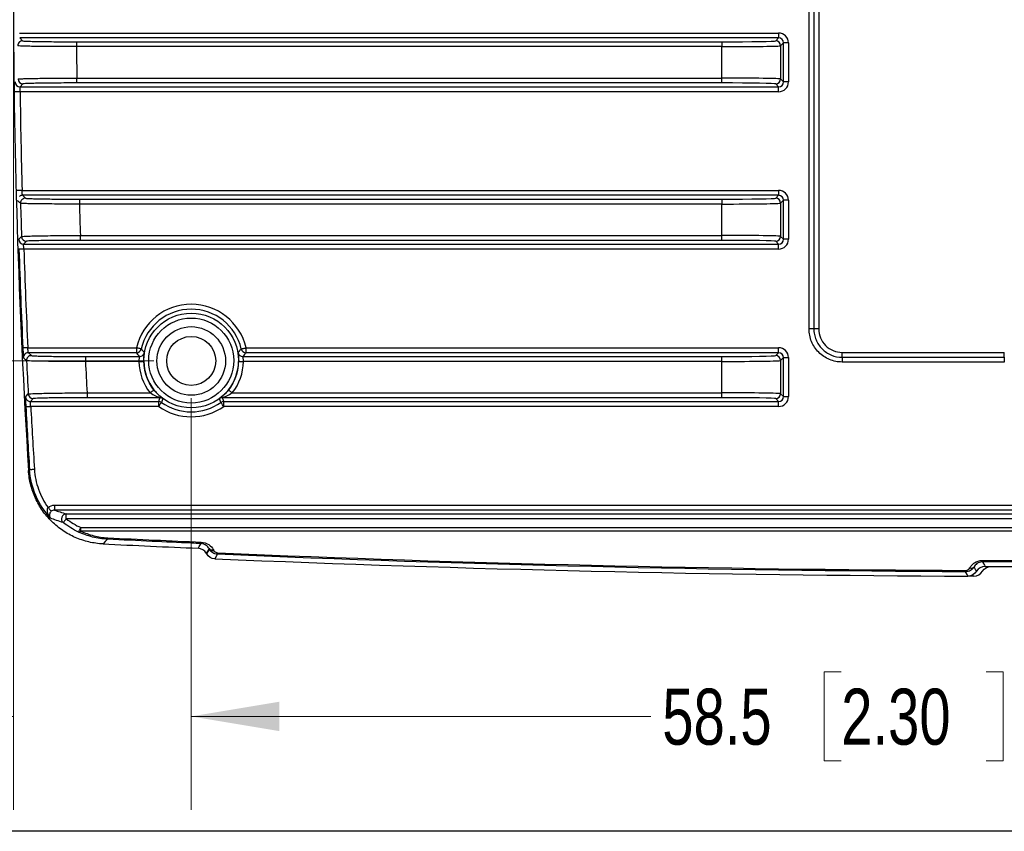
# Model space of a CAD drawing. Header units: millimetres. Extents: x 10 to 272, y 8 to 208.
# Tile 3 of 36: x 53 to 86, y 8 to 35. Entities that reach past the tile are written whole.
import ezdxf

# ---------------------------------------------------------------- set-up
doc = ezdxf.new("R2010")
doc.units = ezdxf.units.MM
doc.styles.add('SLDTEXTSTYLE0', font='TXT', dxfattribs={"width": 0.75})
doc.dimstyles.new('SLDDIMSTYLE1', dxfattribs={"dimtxt": 1.905, "dimasz": 3, "dimexe": 0, "dimexo": 0.0625, "dimgap": 0.47625, "dimtad": 0, "dimtih": 1, "dimtoh": 1, "dimdec": 1, "dimlfac": 1.5, "dimrnd": 1e-09, "dimzin": 12, "dimdsep": 46, "dimtxsty": 'SLDTEXTSTYLE0', "dimsah": 1, "dimcen": 0.09, "dimadec": 0, "dimazin": 3, "dimtfac": 1, "dimtdec": 1, "dimtmove": 0, "dimatfit": 0, "dimfxl": 1, "dimfrac": 2, "dimtolj": 1, "dimtzin": 12, "dimarcsym": 0})
doc.dimstyles.new('SLDDIMSTYLE2', dxfattribs={"dimtxt": 1.905, "dimasz": 3, "dimexe": 0, "dimexo": 0.0625, "dimgap": 0.47625, "dimtad": 0, "dimtih": 1, "dimtoh": 1, "dimdec": 1, "dimlfac": 1.5, "dimrnd": 1e-09, "dimzin": 12, "dimdsep": 46, "dimtxsty": 'SLDTEXTSTYLE0', "dimsah": 1, "dimcen": 0.09, "dimadec": 0, "dimazin": 3, "dimtfac": 1, "dimtdec": 1, "dimtofl": 0, "dimtmove": 0, "dimatfit": 3, "dimfxl": 1, "dimfrac": 2, "dimtolj": 1, "dimtzin": 12, "dimarcsym": 0})

# ---------------------------------------------------------------- blocks, each defined once
blk = doc.blocks.new('_D_13')
at = {"color": 7, "linetype": 'Continuous', "lineweight": 18}
for p, q in [((57.12, 49.384), (29.789, 49.384)), ((32.964, 49.384), (32.964, 38.903)), ((32.964, 38.516), (32.384, 38.516)), ((32.384, 38.516), (32.384, 35.492)), ((37.891, 38.516), (38.471, 38.516)), ((38.471, 38.516), (38.471, 35.492)), ((32.384, 35.492), (32.964, 35.492)), ((38.471, 35.492), (37.891, 35.492)), ((32.964, 23.689), (32.964, 35.105)), ((57.12, 23.689), (29.789, 23.689))]:
    blk.add_line(p, q, dxfattribs=at)
for points in [[(32.964, 49.384), (32.464, 46.384), (33.464, 46.384)], [(32.964, 23.689), (33.464, 26.689), (32.464, 26.689)]]:
    blk.add_solid(points, dxfattribs=at)
at = {"color": 7, "linetype": 'Continuous', "lineweight": 18, "char_height": 1.905, "attachment_point": 1, "style": 'SLDTEXTSTYLE0'}
for s, insert in [('38.5', (26.877, 37.948)), ('1.52', (32.964, 37.948))]:
    blk.add_mtext(s, dxfattribs=dict(at, insert=insert))
blk = doc.blocks.new('_D_15')
at = {"color": 7, "linetype": 'Continuous', "lineweight": 18}
for p, q in [((52.341, 35.267), (52.341, 8.424)), ((58.39, 22.419), (58.39, 8.424)), ((40.829, 13.111), (40.249, 13.111)), ((40.249, 13.111), (40.249, 10.087)), ((44.348, 13.111), (44.929, 13.111)), ((44.929, 13.111), (44.929, 10.087)), ((52.341, 11.599), (45.895, 11.599)), ((58.39, 11.599), (64.39, 11.599)), ((40.249, 10.087), (40.829, 10.087)), ((44.929, 10.087), (44.348, 10.087))]:
    blk.add_line(p, q, dxfattribs=at)
for points in [[(52.341, 11.599), (49.341, 12.099), (49.341, 11.099)], [(58.39, 11.599), (61.39, 11.099), (61.39, 12.099)]]:
    blk.add_solid(points, dxfattribs=at)
at = {"color": 7, "linetype": 'Continuous', "lineweight": 18, "char_height": 1.905, "attachment_point": 1, "style": 'SLDTEXTSTYLE0'}
for s, insert in [('9.1', (36.149, 12.543)), ('.36', (40.829, 12.543))]:
    blk.add_mtext(s, dxfattribs=dict(at, insert=insert))
blk = doc.blocks.new('_D_16')
at = {"color": 7, "linetype": 'Continuous', "lineweight": 18}
for p, q in [((58.39, 22.419), (58.39, 8.424)), ((97.418, 22.419), (97.418, 8.424)), ((80.501, 13.111), (79.921, 13.111)), ((79.921, 13.111), (79.921, 10.087)), ((85.428, 13.111), (86.008, 13.111)), ((86.008, 13.111), (86.008, 10.087)), ((58.39, 11.599), (74.027, 11.599)), ((97.418, 11.599), (86.975, 11.599)), ((79.921, 10.087), (80.501, 10.087)), ((86.008, 10.087), (85.428, 10.087))]:
    blk.add_line(p, q, dxfattribs=at)
for points in [[(58.39, 11.599), (61.39, 11.099), (61.39, 12.099)], [(97.418, 11.599), (94.418, 12.099), (94.418, 11.099)]]:
    blk.add_solid(points, dxfattribs=at)
at = {"color": 7, "linetype": 'Continuous', "lineweight": 18, "char_height": 1.905, "attachment_point": 1, "style": 'SLDTEXTSTYLE0'}
for s, insert in [('58.5', (74.414, 12.543)), ('2.30', (80.501, 12.543))]:
    blk.add_mtext(s, dxfattribs=dict(at, insert=insert))

msp = doc.modelspace()

# ---------------------------------------------------------------- linework, layer by layer
at = {"color": 7, "linetype": 'Continuous', "lineweight": 25}
for p, q in [((79.406, 24.78), (79.406, 48.293)), ((79.569, 48.293), (79.569, 24.78)), ((79.733, 48.293), (79.733, 24.78)), ((52.548, 34.841), (78.371, 34.841)), ((78.371, 34.841), (78.371, 34.674)), ((52.556, 34.674), (52.655, 34.576)), ((78.371, 34.674), (52.556, 34.674)), ((54.489, 34.545), (54.489, 34.378)), ((54.489, 34.545), (76.44, 34.545)), ((76.44, 34.545), (76.44, 34.378)), ((78.273, 34.576), (78.371, 34.674)), ((78.538, 34.508), (78.44, 34.409)), ((78.538, 33.18), (78.538, 34.508)), ((78.705, 34.508), (78.538, 34.508)), ((78.705, 34.508), (78.705, 33.18)), ((76.44, 34.378), (54.489, 34.378)), ((76.44, 33.31), (76.44, 34.378)), ((78.44, 34.409), (78.44, 33.279)), ((54.499, 33.143), (54.499, 33.31)), ((54.499, 33.31), (76.44, 33.31)), ((76.44, 33.143), (76.44, 33.31)), ((78.44, 33.279), (78.538, 33.18)), ((78.705, 33.18), (78.538, 33.18)), ((78.371, 32.847), (52.568, 32.847)), ((52.667, 33.112), (52.569, 33.013)), ((52.569, 33.013), (78.371, 33.013)), ((76.44, 33.143), (54.499, 33.143)), ((78.371, 33.013), (78.273, 33.112)), ((78.371, 32.847), (78.371, 33.013)), ((52.636, 29.489), (78.371, 29.489)), ((78.371, 29.489), (78.371, 29.322)), ((52.651, 29.322), (52.752, 29.224)), ((78.371, 29.322), (52.651, 29.322)), ((54.586, 29.192), (54.586, 29.026)), ((54.586, 29.192), (76.44, 29.192)), ((76.44, 29.192), (76.44, 29.026)), ((78.273, 29.224), (78.371, 29.322)), ((78.538, 29.155), (78.44, 29.057)), ((78.538, 27.828), (78.538, 29.155)), ((78.705, 29.155), (78.538, 29.155)), ((78.705, 29.155), (78.705, 27.828)), ((76.44, 29.026), (54.586, 29.026)), ((76.44, 27.958), (76.44, 29.026)), ((78.44, 29.057), (78.44, 27.926)), ((54.619, 27.791), (54.619, 27.958)), ((54.619, 27.958), (76.44, 27.958)), ((76.44, 27.791), (76.44, 27.958)), ((78.44, 27.926), (78.538, 27.828)), ((78.705, 27.828), (78.538, 27.828)), ((52.786, 27.76), (52.691, 27.661)), ((52.691, 27.661), (78.371, 27.661)), ((78.371, 27.494), (52.696, 27.494)), ((76.44, 27.791), (54.619, 27.791)), ((78.371, 27.661), (78.273, 27.76)), ((78.371, 27.494), (78.371, 27.661)), ((79.569, 24.78), (79.406, 24.78)), ((79.733, 24.78), (79.569, 24.78)), ((52.831, 24.136), (56.526, 24.136)), ((56.526, 24.136), (56.526, 23.97)), ((60.254, 23.97), (60.254, 24.136)), ((60.254, 24.136), (78.371, 24.136)), ((78.371, 23.97), (78.371, 24.136)), ((52.853, 23.97), (52.956, 23.871)), ((56.526, 23.97), (52.853, 23.97)), ((54.793, 23.84), (54.793, 23.673)), ((54.793, 23.84), (56.632, 23.84)), ((60.148, 23.84), (76.44, 23.84)), ((78.371, 23.97), (60.254, 23.97)), ((76.44, 23.673), (76.44, 23.84)), ((78.273, 23.871), (78.371, 23.97)), ((78.538, 23.803), (78.44, 23.705)), ((78.538, 22.475), (78.538, 23.803)), ((78.538, 23.803), (78.705, 23.803)), ((78.705, 23.803), (78.705, 22.475)), ((80.534, 23.815), (80.534, 23.979)), ((80.534, 23.979), (86.047, 23.979)), ((80.534, 23.815), (80.534, 23.652)), ((80.534, 23.815), (86.047, 23.815)), ((86.047, 23.815), (86.047, 23.979)), ((86.047, 23.815), (86.047, 23.652)), ((56.612, 23.673), (54.793, 23.673)), ((76.44, 23.673), (60.168, 23.673)), ((76.44, 22.605), (76.44, 23.673)), ((78.44, 23.705), (78.44, 22.574)), ((86.047, 23.652), (80.534, 23.652)), ((54.847, 22.605), (54.847, 22.439)), ((54.847, 22.605), (56.991, 22.605)), ((59.788, 22.605), (76.44, 22.605)), ((76.44, 22.439), (76.44, 22.605)), ((78.44, 22.574), (78.538, 22.475)), ((78.538, 22.475), (78.705, 22.475)), ((53.013, 22.407), (52.92, 22.309)), ((52.92, 22.309), (57.283, 22.309)), ((57.283, 22.142), (52.932, 22.142)), ((57.325, 22.439), (54.847, 22.439)), ((57.283, 22.309), (57.283, 22.142)), ((76.44, 22.439), (59.454, 22.439)), ((59.496, 22.309), (78.371, 22.309)), ((59.496, 22.142), (59.496, 22.309)), ((78.371, 22.142), (59.496, 22.142)), ((78.371, 22.309), (78.273, 22.407)), ((78.371, 22.142), (78.371, 22.309)), ((52.856, 19.963), (52.889, 19.997)), ((53.74, 18.784), (53.74, 18.617)), ((53.74, 18.784), (101, 18.784)), ((101, 18.617), (53.74, 18.617)), ((54.141, 18.321), (54.141, 18.487)), ((54.141, 18.487), (100.87, 18.487)), ((100.87, 18.321), (54.141, 18.321)), ((54.631, 18.023), (100.832, 18.023)), ((54.631, 17.905), (54.631, 18.023)), ((100.832, 17.905), (54.631, 17.905)), ((58.916, 17.127), (58.902, 17.152)), ((59.01, 17.282), (58.996, 17.308)), ((59.14, 17.273), (59.154, 17.248)), ((85.015, 16.371), (84.837, 16.372)), ((270.088, 7.692), (10.088, 7.692))]:
    msp.add_line(p, q, dxfattribs=at)
at = {"color": 7, "linetype": 'Continuous', "lineweight": 25, "flags": 128}
for points in [[(52.568, 32.847), (52.536, 32.846), (52.505, 32.846), (52.476, 32.846), (52.451, 32.845), (52.431, 32.845), (52.415, 32.845), (52.405, 32.845), (52.401, 32.845)], [(52.636, 29.489), (52.604, 29.488), (52.573, 29.487), (52.544, 29.486), (52.519, 29.486), (52.498, 29.485), (52.483, 29.485), (52.473, 29.484), (52.469, 29.484)], [(52.585, 29.052), (52.579, 29.058), (52.555, 29.081), (52.484, 29.151)], [(52.524, 27.822), (52.53, 27.828), (52.552, 27.851), (52.619, 27.921)], [(52.696, 27.494), (52.664, 27.493), (52.633, 27.492), (52.604, 27.491), (52.579, 27.491), (52.559, 27.49), (52.543, 27.489), (52.533, 27.489), (52.529, 27.489)], [(52.831, 24.136), (52.799, 24.135), (52.768, 24.133), (52.74, 24.132), (52.715, 24.131), (52.694, 24.13), (52.678, 24.129), (52.668, 24.129), (52.665, 24.129)], [(56.688, 24.099), (56.684, 24.099), (56.675, 24.102), (56.66, 24.105), (56.639, 24.11), (56.615, 24.116), (56.587, 24.122), (56.557, 24.129), (56.526, 24.136)], [(60.092, 24.099), (60.095, 24.099), (60.105, 24.102), (60.12, 24.105), (60.14, 24.11), (60.165, 24.116), (60.193, 24.122), (60.223, 24.129), (60.254, 24.136)], [(52.79, 23.697), (52.783, 23.702), (52.759, 23.726), (52.686, 23.795)], [(56.612, 23.673), (56.644, 23.674), (56.675, 23.674), (56.704, 23.675), (56.729, 23.675), (56.749, 23.676), (56.765, 23.676), (56.775, 23.676), (56.779, 23.676)], [(60.001, 23.676), (60.005, 23.676), (60.015, 23.676), (60.03, 23.676), (60.051, 23.675), (60.076, 23.675), (60.105, 23.674), (60.136, 23.674), (60.168, 23.673)], [(52.753, 22.467), (52.759, 22.472), (52.781, 22.496), (52.846, 22.565)], [(56.991, 22.605), (57.017, 22.625), (57.041, 22.644), (57.063, 22.662), (57.083, 22.677), (57.1, 22.69), (57.112, 22.7), (57.119, 22.706), (57.122, 22.708)], [(59.657, 22.708), (59.66, 22.706), (59.668, 22.7), (59.68, 22.69), (59.696, 22.677), (59.716, 22.662), (59.739, 22.644), (59.763, 22.625), (59.788, 22.605)], [(52.765, 22.133), (52.769, 22.133), (52.779, 22.134), (52.794, 22.135), (52.815, 22.136), (52.84, 22.137), (52.869, 22.139), (52.9, 22.14), (52.932, 22.142)], [(52.863, 22.319), (52.888, 22.312), (52.92, 22.309)], [(57.283, 22.142), (57.302, 22.168), (57.32, 22.194), (57.336, 22.217), (57.351, 22.237), (57.363, 22.254), (57.372, 22.267), (57.377, 22.275), (57.38, 22.278)], [(59.496, 22.142), (59.478, 22.168), (59.46, 22.194), (59.443, 22.217), (59.429, 22.237), (59.417, 22.254), (59.408, 22.267), (59.402, 22.275), (59.4, 22.278)], [(52.889, 19.997), (52.893, 19.997), (52.903, 19.998), (52.918, 19.999), (52.939, 20), (52.964, 20.002), (52.993, 20.004), (53.024, 20.005), (53.056, 20.007)], [(53.521, 18.703), (53.542, 18.679), (53.562, 18.656), (53.58, 18.634), (53.597, 18.616), (53.61, 18.6), (53.621, 18.588), (53.627, 18.58), (53.63, 18.577)], [(54.141, 18.321), (54.122, 18.296), (54.103, 18.271), (54.085, 18.249), (54.07, 18.229), (54.057, 18.213), (54.047, 18.2), (54.041, 18.192), (54.039, 18.189)], [(54.631, 18.023), (54.617, 17.993), (54.604, 17.965), (54.593, 17.939), (54.582, 17.917), (54.573, 17.898), (54.567, 17.884), (54.563, 17.875), (54.561, 17.871)], [(55.547, 17.625), (55.469, 17.546), (55.39, 17.466)], [(58.627, 17.318), (58.634, 17.33), (58.662, 17.375), (58.724, 17.478)], [(58.996, 17.308), (58.95, 17.233), (58.902, 17.152)], [(58.916, 17.127), (58.963, 17.205), (59.01, 17.282)], [(59.284, 17.114), (59.278, 17.104), (59.25, 17.059), (59.191, 16.961)], [(85.305, 16.856), (85.317, 16.833), (85.371, 16.74), (85.393, 16.702)], [(84.814, 16.371), (84.808, 16.383), (84.781, 16.429), (84.73, 16.518)], [(85.104, 16.537), (85.097, 16.548), (85.07, 16.595), (85.018, 16.686)]]:
    msp.add_lwpolyline(points, dxfattribs=at)
at = {"color": 7, "linetype": 'Continuous', "lineweight": 25}
for centre, radius in [((58.39, 23.703), 1.611), ((58.39, 23.703), 1.445), ((58.39, 23.689), 1.167), ((58.39, 23.689), 0.833)]:
    msp.add_circle(centre, radius, dxfattribs=at)
for centre, radius, start, end in [((319.008, 36.537), 266.667, 176.43675, 183.56325), ((52.655, 34.409), 0.167, 90.021, 180.4367), ((78.273, 34.409), 0.167, 0.0201, 89.9798), ((319.008, 36.537), 264.528, 180.46761, 180.69894), ((52.569, 33.18), 0.167, 180.7419, 269.9801), ((52.667, 33.279), 0.167, 180.7212, 269.98), ((78.273, 33.279), 0.167, 270.0201, 359.98), ((319.008, 36.537), 266.465, 180.79345, 181.51568), ((52.651, 29.155), 0.167, 90.0217, 128.4949), ((52.752, 29.057), 0.167, 90.0211, 181.5883), ((78.273, 29.057), 0.167, 0.0202, 89.9796), ((319.008, 36.537), 266.528, 181.60916, 181.85253), ((319.008, 36.537), 264.528, 181.62713, 181.85855), ((52.691, 27.828), 0.167, 181.8928, 269.9804), ((52.786, 27.926), 0.167, 181.8725, 269.9798), ((78.273, 27.926), 0.167, 270.0204, 359.9798), ((319.008, 36.537), 266.632, 181.94468, 182.66734), ((319.008, 36.537), 266.465, 181.94468, 182.66734), ((58.39, 23.703), 1.914, 13.0714, 166.9286), ((58.39, 23.703), 1.747, 13.0714, 166.9286), ((52.853, 23.803), 0.167, 129.4387, 182.7172), ((52.853, 23.803), 0.167, 90.0207, 129.4408), ((52.956, 23.705), 0.167, 90.0218, 182.7392), ((56.526, 24.136), 0.167, 270.0154, 346.9129), ((56.632, 24.007), 0.167, 270.0163, 350.2054), ((60.148, 24.007), 0.167, 189.7944, 269.9834), ((60.254, 24.136), 0.167, 193.0863, 269.9853), ((78.273, 23.705), 0.167, 0.0204, 89.9796), ((319.008, 36.537), 266.528, 182.76135, 183.00491), ((319.008, 36.537), 264.528, 182.78732, 183.01893), ((58.39, 23.703), 1.778, 180.9764, 218.1428), ((58.39, 23.703), 1.612, 180.9764, 218.1428), ((58.39, 23.703), 1.612, 321.8572, 359.0236), ((58.39, 23.703), 1.778, 321.8572, 359.0236), ((52.92, 22.475), 0.167, 183.0439, 250.0608), ((53.013, 22.574), 0.167, 183.024, 269.9807), ((78.273, 22.574), 0.167, 270.0204, 359.98), ((319.008, 36.537), 266.632, 183.09669, 183.55646), ((319.008, 36.537), 266.465, 183.09669, 183.55646), ((68.718, 18.669), 12, 161.6899, 162.3417), ((57.283, 22.142), 0.167, 54.6794, 89.9952), ((58.39, 23.703), 1.914, 234.6737, 305.3263), ((57.325, 22.272), 0.167, 53.3716, 89.9952), ((66.234, 19.212), 9.37, 160.0717, 160.8996), ((58.39, 23.703), 1.747, 234.6737, 305.3263), ((59.454, 22.272), 0.167, 90.0051, 126.6281), ((50.232, 19.101), 9.703, 19.115, 19.9146), ((59.496, 22.142), 0.167, 90.0042, 125.3216), ((48.107, 18.683), 11.953, 17.657, 18.3114), ((54.142, 18.321), 0.167, 90.1285, 231.9325), ((54.568, 17.945), 0.0744, 264.2513, 326.9354), ((87.341, 683.033), 666.333, 267.251567, 267.530248), ((55.387, 17.676), 0.168, 342.2732, 359.1385), ((58.546, 17.529), 0.185, 343.9995, 359.2569), ((59.092, 17.388), 0.125, 220.1912, 292.8962), ((59.106, 17.363), 0.125, 220.191, 292.8962), ((59.102, 17.165), 0.189, 344.3127, 359.2752), ((87.341, 683.033), 666.667, 267.579937, 269.782853), ((82.769, 16.906), 2.536, 358.851, 359.9533), ((87.341, 683.033), 666.333, 269.83248, 271.079941), ((82.754, 16.569), 1.976, 358.5255, 359.9405), ((84.923, 16.766), 0.125, 246.9829, 319.6118)]:
    msp.add_arc(centre, radius, start, end, dxfattribs=at)
for centre, major_axis, ratio, start_param, end_param in [((78.371, 34.508), (0.236, 0.236), 0.999695, 5.497939, 7.068431), ((76.44, 34.577), (1.833, 0), 0.017455, 4.712389, 6.265732), ((78.371, 34.508), (0.118, 0.118), 0.999087, 5.497939, 7.068431), ((76.44, 34.41), (2, 0), 0.016, 4.712389, 6.265732), ((76.44, 33.278), (2, 0), 0.016, 0.017453, 1.570796), ((78.371, 33.18), (0.118, -0.118), 0.999087, 5.497939, 7.068431), ((78.371, 33.18), (0.236, -0.236), 0.999695, 5.497939, 7.068431), ((76.44, 33.111), (1.833, 0), 0.017455, 0.017453, 1.570796), ((78.371, 29.155), (0.236, 0.236), 0.999695, 5.497939, 7.068431), ((76.44, 29.224), (1.833, 0), 0.017455, 4.712389, 6.265732), ((78.371, 29.155), (0.118, 0.118), 0.999087, 5.497939, 7.068431), ((76.44, 29.058), (2, 0), 0.016, 4.712389, 6.265732), ((76.44, 27.926), (2, 0), 0.016, 0.017453, 1.570796), ((78.371, 27.828), (0.118, -0.118), 0.999087, 5.497939, 7.068431), ((78.371, 27.828), (0.236, -0.236), 0.999695, 5.497939, 7.068431), ((76.44, 27.759), (1.833, 0), 0.017455, 0.017453, 1.570796), ((78.371, 23.803), (0.236, 0.236), 0.999695, 5.497939, 7.068431), ((76.44, 23.872), (1.833, 0), 0.017455, 4.712389, 6.265732), ((78.371, 23.803), (0.118, 0.118), 0.999087, 5.497939, 7.068431), ((76.44, 23.705), (2, 0), 0.016, 4.712389, 6.265732), ((76.44, 22.573), (2, 0), 0.016, 0.017453, 1.570796), ((78.371, 22.475), (0.118, -0.118), 0.999087, 5.497939, 7.068431), ((78.371, 22.475), (0.236, -0.236), 0.999695, 5.497939, 7.068431), ((76.44, 22.407), (1.833, 0), 0.017455, 0.017453, 1.570796), ((87.341, 671.489), (0, 654.588), 0.999848, 3.093008, 3.097866), ((87.341, 671.483), (0, 654.921), 0.999848, 3.098743, 3.137606), ((87.341, 671.489), (0, 654.588), 0.999848, 3.138482, 3.16054)]:
    msp.add_ellipse(centre, major_axis=major_axis, ratio=ratio, start_param=start_param, end_param=end_param, dxfattribs=at)
for points, knots in [([(52.655, 34.576), (52.659, 34.572), (52.711, 34.568), (52.851, 34.562), (52.909, 34.56), (53.044, 34.557), (53.119, 34.555), (53.288, 34.552), (53.382, 34.551), (53.58, 34.549), (53.684, 34.548), (53.904, 34.546), (54.019, 34.546), (54.251, 34.545), (54.369, 34.545), (54.489, 34.545)], [0, 0, 0, 0, 0.25, 0.25, 0.375, 0.375, 0.5, 0.5, 0.625, 0.625, 0.75, 0.75, 0.875, 0.875, 1, 1, 1, 1]), ([(54.489, 34.378), (54.358, 34.378), (54.23, 34.378), (53.977, 34.379), (53.851, 34.379), (53.611, 34.381), (53.497, 34.381), (53.282, 34.384), (53.179, 34.385), (52.995, 34.388), (52.912, 34.389), (52.766, 34.392), (52.703, 34.394), (52.55, 34.4), (52.493, 34.404), (52.489, 34.408)], [0, 0, 0, 0, 0.125, 0.125, 0.25, 0.25, 0.375, 0.375, 0.5, 0.5, 0.625, 0.625, 0.75, 0.75, 1, 1, 1, 1]), ([(52.5, 33.277), (52.502, 33.279), (52.517, 33.281), (52.571, 33.285), (52.611, 33.287), (52.713, 33.291), (52.775, 33.293), (52.921, 33.296), (53.005, 33.298), (53.189, 33.301), (53.289, 33.302), (53.505, 33.305), (53.621, 33.306), (53.978, 33.309), (54.238, 33.31), (54.499, 33.31)], [0, 0, 0, 0, 0.125, 0.125, 0.25, 0.25, 0.375, 0.375, 0.5, 0.5, 0.625, 0.625, 0.75, 0.75, 1, 1, 1, 1]), ([(52.568, 32.847), (52.567, 32.89), (52.566, 32.933), (52.567, 32.994), (52.568, 33.013), (52.569, 33.013)], [0, 0, 0, 0, 0.5, 0.5, 1, 1, 1, 1]), ([(54.499, 33.143), (54.26, 33.143), (54.022, 33.143), (53.695, 33.14), (53.589, 33.139), (53.39, 33.137), (53.298, 33.136), (53.13, 33.133), (53.052, 33.131), (52.919, 33.128), (52.862, 33.126), (52.768, 33.122), (52.732, 33.12), (52.682, 33.116), (52.669, 33.114), (52.667, 33.112)], [0, 0, 0, 0, 0.25, 0.25, 0.375, 0.375, 0.5, 0.5, 0.625, 0.625, 0.75, 0.75, 0.875, 0.875, 1, 1, 1, 1]), ([(52.651, 29.322), (52.649, 29.323), (52.646, 29.341), (52.641, 29.403), (52.638, 29.445), (52.636, 29.489)], [0, 0, 0, 0, 0.5, 0.5, 1, 1, 1, 1]), ([(52.752, 29.224), (52.756, 29.219), (52.808, 29.215), (52.948, 29.21), (53.006, 29.208), (53.141, 29.204), (53.217, 29.203), (53.386, 29.2), (53.48, 29.199), (53.677, 29.196), (53.782, 29.195), (54.002, 29.194), (54.117, 29.193), (54.349, 29.192), (54.467, 29.192), (54.586, 29.192)], [0, 0, 0, 0, 0.25, 0.25, 0.375, 0.375, 0.5, 0.5, 0.625, 0.625, 0.75, 0.75, 0.875, 0.875, 1, 1, 1, 1]), ([(54.586, 29.026), (54.456, 29.025), (54.327, 29.025), (54.075, 29.025), (53.949, 29.026), (53.709, 29.027), (53.595, 29.027), (53.379, 29.029), (53.277, 29.03), (53.093, 29.033), (53.01, 29.034), (52.863, 29.037), (52.8, 29.039), (52.646, 29.044), (52.59, 29.048), (52.585, 29.052)], [0, 0, 0, 0, 0.125, 0.125, 0.25, 0.25, 0.375, 0.375, 0.5, 0.5, 0.625, 0.625, 0.75, 0.75, 1, 1, 1, 1]), ([(52.619, 27.921), (52.622, 27.923), (52.636, 27.925), (52.69, 27.929), (52.73, 27.931), (52.832, 27.935), (52.894, 27.937), (53.04, 27.941), (53.124, 27.943), (53.308, 27.946), (53.408, 27.948), (53.625, 27.951), (53.74, 27.952), (54.098, 27.955), (54.358, 27.957), (54.619, 27.958)], [0, 0, 0, 0, 0.125, 0.125, 0.25, 0.25, 0.375, 0.375, 0.5, 0.5, 0.625, 0.625, 0.75, 0.75, 1, 1, 1, 1]), ([(52.696, 27.494), (52.693, 27.538), (52.691, 27.58), (52.689, 27.642), (52.689, 27.66), (52.691, 27.661)], [0, 0, 0, 0, 0.5, 0.5, 1, 1, 1, 1]), ([(54.619, 27.791), (54.379, 27.791), (54.142, 27.79), (53.814, 27.788), (53.708, 27.787), (53.509, 27.785), (53.418, 27.783), (53.249, 27.78), (53.171, 27.779), (53.038, 27.775), (52.981, 27.773), (52.887, 27.77), (52.851, 27.768), (52.802, 27.764), (52.788, 27.762), (52.786, 27.76)], [0, 0, 0, 0, 0.25, 0.25, 0.375, 0.375, 0.5, 0.5, 0.625, 0.625, 0.75, 0.75, 0.875, 0.875, 1, 1, 1, 1]), ([(80.534, 23.652), (80.385, 23.652), (80.237, 23.682), (79.966, 23.794), (79.84, 23.878), (79.684, 24.035), (79.636, 24.093), (79.555, 24.215), (79.52, 24.28), (79.463, 24.417), (79.442, 24.488), (79.413, 24.633), (79.406, 24.706), (79.406, 24.78)], [0, 0, 0, 0, 0.25, 0.25, 0.5, 0.5, 0.625, 0.625, 0.75, 0.75, 0.875, 0.875, 1, 1, 1, 1]), ([(79.569, 24.78), (79.569, 24.717), (79.576, 24.654), (79.6, 24.531), (79.618, 24.469), (79.667, 24.353), (79.696, 24.297), (79.766, 24.192), (79.807, 24.143), (79.941, 24.009), (80.048, 23.937), (80.28, 23.841), (80.407, 23.815), (80.534, 23.815)], [0, 0, 0, 0, 0.125, 0.125, 0.25, 0.25, 0.375, 0.375, 0.5, 0.5, 0.75, 0.75, 1, 1, 1, 1]), ([(79.733, 24.78), (79.733, 24.674), (79.754, 24.57), (79.834, 24.376), (79.893, 24.288), (80.042, 24.138), (80.13, 24.08), (80.324, 23.999), (80.429, 23.979), (80.534, 23.979)], [0, 0, 0, 0, 0.25, 0.25, 0.5, 0.5, 0.75, 0.75, 1, 1, 1, 1]), ([(52.665, 24.129), (52.666, 24.106), (52.669, 24.046), (52.674, 23.956), (52.678, 23.889), (52.679, 23.869), (52.679, 23.868)], [0, 0, 0, 0, 0.226491, 0.600257, 0.973548, 1, 1, 1, 1]), ([(52.853, 23.97), (52.851, 23.97), (52.848, 23.989), (52.84, 24.05), (52.835, 24.093), (52.831, 24.136)], [0, 0, 0, 0, 0.5, 0.5, 1, 1, 1, 1]), ([(52.679, 23.868), (52.681, 23.848), (52.684, 23.806), (52.685, 23.799), (52.686, 23.795)], [0, 0, 0, 0, 0.481644, 1, 1, 1, 1]), ([(52.956, 23.871), (52.96, 23.867), (53.012, 23.863), (53.153, 23.857), (53.211, 23.855), (53.346, 23.852), (53.422, 23.85), (53.591, 23.848), (53.685, 23.846), (53.883, 23.844), (53.988, 23.843), (54.208, 23.841), (54.323, 23.841), (54.555, 23.84), (54.673, 23.84), (54.793, 23.84)], [0, 0, 0, 0, 0.25, 0.25, 0.375, 0.375, 0.5, 0.5, 0.625, 0.625, 0.75, 0.75, 0.875, 0.875, 1, 1, 1, 1]), ([(56.632, 23.84), (56.611, 23.864), (56.591, 23.888), (56.572, 23.912), (56.556, 23.932), (56.541, 23.951), (56.526, 23.97)], [0, 0, 0, 0, 0.00624415, 0.00624415, 0.00624415, 0.01116156, 0.01116156, 0.01116156, 0.01116156]), ([(56.632, 23.84), (56.633, 23.839), (56.628, 23.821), (56.616, 23.76), (56.61, 23.717), (56.612, 23.673)], [0, 0, 0, 0, 0.5, 0.5, 1, 1, 1, 1]), ([(56.688, 24.099), (56.703, 24.081), (56.719, 24.063), (56.735, 24.045), (56.755, 24.023), (56.775, 24.001), (56.796, 23.978)], [0, 0, 0, 0, 0.00491733, 0.00491733, 0.00491733, 0.01116137, 0.01116137, 0.01116137, 0.01116137]), ([(56.779, 23.676), (56.778, 23.697), (56.778, 23.753), (56.782, 23.839), (56.787, 23.886), (56.789, 23.909)], [0, 0, 0, 0, 0.233959, 0.6142383, 1, 1, 1, 1]), ([(56.789, 23.909), (56.789, 23.909), (56.792, 23.936), (56.796, 23.965), (56.796, 23.974), (56.796, 23.978)], [0, 0, 0, 0, 0.00503, 0.497565, 1, 1, 1, 1]), ([(59.984, 23.978), (59.982, 23.977), (59.987, 23.947), (59.997, 23.839), (60.003, 23.759), (60.001, 23.676)], [0, 0, 0, 0, 0.5, 0.5, 1, 1, 1, 1]), ([(59.984, 23.978), (59.999, 23.994), (60.013, 24.01), (60.028, 24.027), (60.05, 24.051), (60.071, 24.075), (60.092, 24.099)], [0, 0, 0, 0, 0.00451103, 0.00451103, 0.00451103, 0.01116137, 0.01116137, 0.01116137, 0.01116137]), ([(60.168, 23.673), (60.169, 23.717), (60.164, 23.759), (60.152, 23.82), (60.147, 23.839), (60.148, 23.84)], [0, 0, 0, 0, 0.5, 0.5, 1, 1, 1, 1]), ([(60.254, 23.97), (60.234, 23.944), (60.213, 23.918), (60.192, 23.892), (60.177, 23.875), (60.163, 23.857), (60.148, 23.84)], [0, 0, 0, 0, 0.00665045, 0.00665045, 0.00665045, 0.01116156, 0.01116156, 0.01116156, 0.01116156]), ([(54.793, 23.673), (54.662, 23.673), (54.534, 23.672), (54.281, 23.672), (54.155, 23.672), (53.915, 23.673), (53.801, 23.673), (53.585, 23.675), (53.482, 23.676), (53.298, 23.678), (53.215, 23.679), (53.068, 23.682), (53.004, 23.683), (52.851, 23.689), (52.794, 23.692), (52.79, 23.697)], [0, 0, 0, 0, 0.125, 0.125, 0.25, 0.25, 0.375, 0.375, 0.5, 0.5, 0.625, 0.625, 0.75, 0.75, 1, 1, 1, 1]), ([(52.753, 22.467), (52.752, 22.465), (52.752, 22.428), (52.757, 22.305), (52.761, 22.22), (52.765, 22.133)], [0, 0, 0, 0, 0.5, 0.5, 1, 1, 1, 1]), ([(52.846, 22.565), (52.849, 22.567), (52.863, 22.569), (52.917, 22.574), (52.957, 22.576), (53.059, 22.58), (53.121, 22.582), (53.267, 22.586), (53.352, 22.588), (53.536, 22.592), (53.636, 22.593), (53.852, 22.597), (53.968, 22.598), (54.325, 22.602), (54.586, 22.604), (54.847, 22.605)], [0, 0, 0, 0, 0.125, 0.125, 0.25, 0.25, 0.375, 0.375, 0.5, 0.5, 0.625, 0.625, 0.75, 0.75, 1, 1, 1, 1]), ([(56.991, 22.605), (57.053, 22.566), (57.116, 22.532), (57.209, 22.488), (57.24, 22.475), (57.282, 22.457), (57.295, 22.451), (57.317, 22.442), (57.326, 22.439), (57.325, 22.439)], [0, 0, 0, 0, 0.5, 0.5, 0.75, 0.75, 0.875, 0.875, 1, 1, 1, 1]), ([(57.122, 22.708), (57.156, 22.667), (57.189, 22.625), (57.221, 22.593), (57.221, 22.593)], [0, 0, 0, 0, 0.996869, 1, 1, 1, 1]), ([(57.221, 22.593), (57.259, 22.555), (57.32, 22.494), (57.386, 22.438), (57.418, 22.412), (57.425, 22.406), (57.425, 22.406), (57.425, 22.406)], [0, 0, 0, 0, 0.397594, 0.646557, 0.83767, 0.99682, 1, 1, 1, 1]), ([(59.657, 22.708), (59.627, 22.669), (59.595, 22.632), (59.531, 22.563), (59.499, 22.533), (59.439, 22.477), (59.411, 22.453), (59.368, 22.418), (59.355, 22.407), (59.355, 22.406)], [0, 0, 0, 0, 0.25, 0.25, 0.5, 0.5, 0.75, 0.75, 1, 1, 1, 1]), ([(59.454, 22.439), (59.454, 22.439), (59.463, 22.442), (59.485, 22.451), (59.498, 22.457), (59.54, 22.475), (59.571, 22.488), (59.664, 22.532), (59.727, 22.566), (59.788, 22.605)], [0, 0, 0, 0, 0.125, 0.125, 0.25, 0.25, 0.5, 0.5, 1, 1, 1, 1]), ([(52.932, 22.142), (52.927, 22.185), (52.923, 22.228), (52.919, 22.289), (52.918, 22.308), (52.92, 22.309)], [0, 0, 0, 0, 0.5, 0.5, 1, 1, 1, 1]), ([(54.847, 22.439), (54.607, 22.439), (54.369, 22.438), (54.042, 22.435), (53.935, 22.434), (53.737, 22.432), (53.645, 22.431), (53.476, 22.428), (53.399, 22.426), (53.265, 22.423), (53.208, 22.421), (53.114, 22.417), (53.078, 22.415), (53.028, 22.411), (53.015, 22.409), (53.013, 22.407)], [0, 0, 0, 0, 0.25, 0.25, 0.375, 0.375, 0.5, 0.5, 0.625, 0.625, 0.75, 0.75, 0.875, 0.875, 1, 1, 1, 1]), ([(55.39, 17.466), (55.226, 17.474), (55.066, 17.496), (54.752, 17.57), (54.596, 17.622), (54.298, 17.753), (54.156, 17.831), (53.889, 18.012), (53.762, 18.116), (53.53, 18.344), (53.426, 18.467), (53.241, 18.732), (53.159, 18.876), (53.024, 19.17), (52.971, 19.323), (52.892, 19.637), (52.867, 19.8), (52.856, 19.963)], [0, 0, 0, 0, 0.125, 0.125, 0.25, 0.25, 0.375, 0.375, 0.5, 0.5, 0.625, 0.625, 0.75, 0.75, 0.875, 0.875, 1, 1, 1, 1]), ([(53.602, 18.343), (53.391, 18.569), (53.224, 18.824), (52.98, 19.391), (52.909, 19.689), (52.889, 19.997)], [0, 0, 0, 0, 0.5, 0.5, 1, 1, 1, 1]), ([(53.056, 20.007), (53.07, 19.772), (53.117, 19.544), (53.235, 19.213), (53.283, 19.104), (53.392, 18.897), (53.453, 18.798), (53.521, 18.703)], [0, 0, 0, 0, 0.5, 0.5, 0.75, 0.75, 1, 1, 1, 1]), ([(53.521, 18.703), (53.509, 18.69), (53.5, 18.673), (53.49, 18.639), (53.488, 18.622), (53.487, 18.571), (53.494, 18.538), (53.524, 18.445), (53.559, 18.39), (53.602, 18.343)], [0, 0, 0, 0, 0.125, 0.125, 0.25, 0.25, 0.5, 0.5, 1, 1, 1, 1]), ([(53.63, 18.577), (53.616, 18.565), (53.605, 18.552), (53.588, 18.526), (53.582, 18.513), (53.569, 18.477), (53.566, 18.456), (53.568, 18.398), (53.581, 18.367), (53.602, 18.343)], [0, 0, 0, 0, 0.125, 0.125, 0.25, 0.25, 0.5, 0.5, 1, 1, 1, 1]), ([(55.547, 17.625), (55.37, 17.634), (55.2, 17.66), (54.869, 17.743), (54.71, 17.801), (54.561, 17.871)], [0, 0, 0, 0, 0.5, 0.5, 1, 1, 1, 1]), ([(54.631, 17.905), (54.769, 17.839), (54.919, 17.785), (55.228, 17.706), (55.389, 17.682), (55.555, 17.674)], [0, 0, 0, 0, 0.5, 0.5, 1, 1, 1, 1]), ([(58.724, 17.478), (58.613, 17.483), (58.502, 17.488), (58.392, 17.493), (57.948, 17.513), (57.504, 17.533), (57.061, 17.553), (56.556, 17.577), (56.052, 17.6), (55.547, 17.625)], [0, 0, 0, 0, 0.0005, 0.0005, 0.0005, 0.002500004, 0.002500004, 0.002500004, 0.004775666, 0.004775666, 0.004775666, 0.004775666]), ([(58.996, 17.308), (58.975, 17.346), (58.946, 17.383), (58.88, 17.431), (58.855, 17.446), (58.795, 17.469), (58.761, 17.477), (58.724, 17.478)], [0, 0, 0, 0, 0.5, 0.5, 0.75, 0.75, 1, 1, 1, 1]), ([(58.731, 17.527), (58.828, 17.523), (58.917, 17.489), (59.055, 17.395), (59.105, 17.336), (59.14, 17.273)], [0, 0, 0, 0, 0.5, 0.5, 1, 1, 1, 1]), ([(59.284, 17.114), (59.225, 17.117), (59.169, 17.135), (59.074, 17.195), (59.036, 17.236), (59.01, 17.282)], [0, 0, 0, 0, 0.5, 0.5, 1, 1, 1, 1]), ([(59.154, 17.248), (59.166, 17.227), (59.183, 17.207), (59.229, 17.176), (59.259, 17.164), (59.291, 17.163)], [0, 0, 0, 0, 0.5, 0.5, 1, 1, 1, 1]), ([(84.874, 16.651), (84.892, 16.684), (84.915, 16.715), (84.968, 16.774), (85, 16.801), (85.109, 16.872), (85.205, 16.905), (85.305, 16.904)], [0, 0, 0, 0, 0.25, 0.25, 0.5, 0.5, 1, 1, 1, 1]), ([(85.305, 16.856), (85.267, 16.856), (85.23, 16.849), (85.167, 16.827), (85.14, 16.812), (85.07, 16.763), (85.04, 16.725), (85.018, 16.686)], [0, 0, 0, 0, 0.25, 0.25, 0.5, 0.5, 1, 1, 1, 1]), ([(85.018, 16.686), (84.99, 16.637), (84.951, 16.595), (84.851, 16.535), (84.79, 16.518), (84.73, 16.518)], [0, 0, 0, 0, 0.5, 0.5, 1, 1, 1, 1]), ([(84.73, 16.567), (84.764, 16.567), (84.796, 16.578), (84.844, 16.609), (84.862, 16.63), (84.874, 16.651)], [0, 0, 0, 0, 0.5, 0.5, 1, 1, 1, 1])]:
    msp.add_open_spline(points, degree=3, knots=knots, dxfattribs=at)
for points in [[(53.521, 18.703), (53.582, 18.755), (53.659, 18.784), (53.74, 18.784)], [(53.74, 18.617), (53.699, 18.617), (53.661, 18.603), (53.63, 18.577)], [(53.74, 18.617), (53.86, 18.574), (53.992, 18.531), (54.141, 18.487)], [(54.039, 18.189), (53.875, 18.24), (53.733, 18.292), (53.602, 18.343)], [(54.561, 17.871), (54.375, 17.957), (54.2, 18.064), (54.039, 18.189)], [(54.141, 18.321), (54.293, 18.203), (54.456, 18.103), (54.631, 18.023)], [(58.902, 17.152), (58.845, 17.25), (58.74, 17.314), (58.627, 17.318)], [(59.191, 16.961), (59.078, 16.965), (58.972, 17.029), (58.916, 17.127)], [(84.73, 16.518), (76.241, 16.552), (67.757, 16.751), (59.284, 17.114)], [(99.744, 16.97), (94.932, 16.879), (90.118, 16.841), (85.305, 16.856)], [(85.104, 16.537), (85.045, 16.435), (84.932, 16.37), (84.814, 16.371)], [(85.015, 16.371), (85.132, 16.37), (85.245, 16.435), (85.304, 16.537)], [(85.393, 16.702), (85.275, 16.703), (85.163, 16.638), (85.104, 16.537)], [(85.304, 16.537), (85.363, 16.638), (85.475, 16.703), (85.593, 16.702)]]:
    msp.add_open_spline(points, degree=3, dxfattribs=at)

# ---------------------------------------------------------------- dimensions: what is measured, and where the dimension line sits
at = {"color": 7, "linetype": 'Continuous', "lineweight": 18}
dim = msp.add_linear_dim(base=(32.964, 23.689), p1=(58.39, 49.384), p2=(58.39, 23.689), angle=90, dimstyle='SLDDIMSTYLE2', dxfattribs=at)
dim.commit()
dim.dimension.update_dxf_attribs({"geometry": '_D_13', "text_midpoint": (32.964, 37.004), "dimtype": 160})
for base, p2, dimstyle, picture, middle in [((52.341, 11.599), (52.341, 36.537), 'SLDDIMSTYLE1', '_D_15', (40.829, 11.599)), ((97.418, 11.599), (97.418, 23.689), 'SLDDIMSTYLE2', '_D_16', (80.501, 11.599))]:
    dim = msp.add_linear_dim(base=base, p1=(58.39, 23.689), p2=p2, dimstyle=dimstyle, dxfattribs=at)
    dim.commit()
    dim.dimension.update_dxf_attribs({"geometry": picture, "text_midpoint": middle, "dimtype": 160})

doc.saveas('drawing.dxf')
